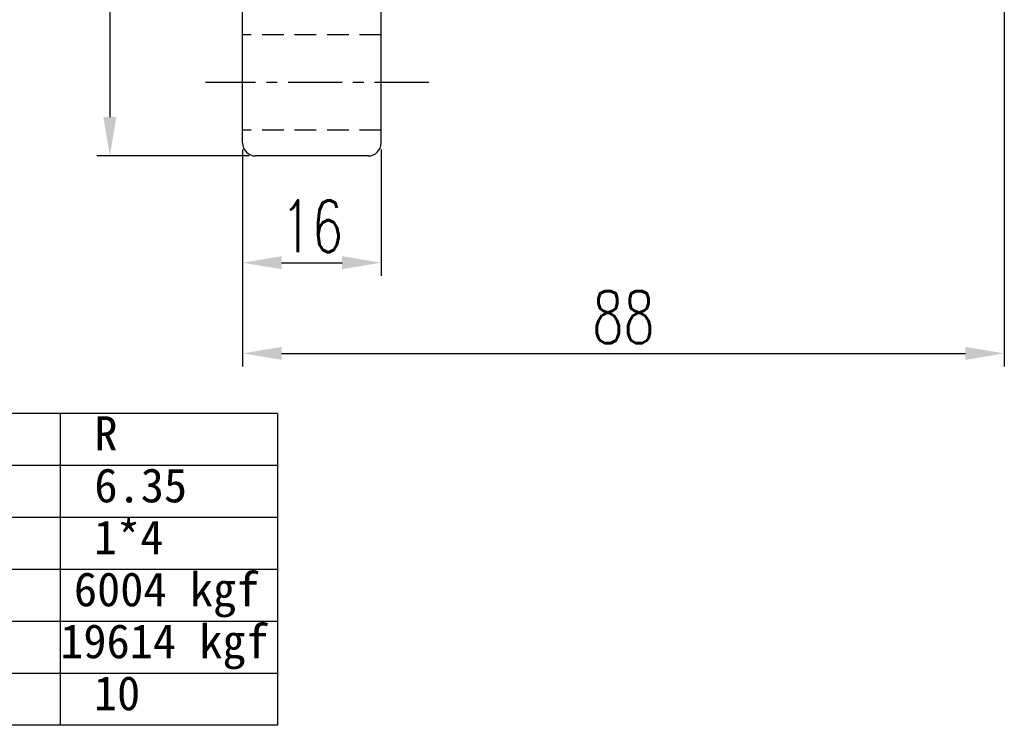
# Model space of a CAD drawing. Extents: x 903 to 1197, y 54 to 253.
# Tile 2 of 54: x 1060 to 1174, y 54 to 136. Entities that reach past the tile are written whole.
import ezdxf

# ---------------------------------------------------------------- set-up
doc = ezdxf.new("R2010")
doc.units = 0
doc.header["$MEASUREMENT"] = 0
doc.linetypes.add('CENTER', pattern=[2, 1.25, -0.25, 0.25, -0.25])
doc.linetypes.add('HIDDEN', pattern=[0.375, 0.25, -0.125])
for name, color, linetype in [('CL', 1, 'CENTER'), ('DIM', 4, 'CONTINUOUS'), ('HID', 2, 'HIDDEN'), ('OUT', 3, 'CONTINUOUS')]:
    doc.layers.add(name, color=color, linetype=linetype)
doc.styles.add('CHN', font='SIMPLEX.shx', dxfattribs={"width": 0.7, "bigfont": 'CHINESET.shx'})
doc.styles.add('T', font='kaiu.ttf')
doc.dimstyles.new('CNS', dxfattribs={"dimscale": 0, "dimtxt": 4, "dimasz": 3, "dimexe": 1, "dimexo": 0.5, "dimgap": 1, "dimtad": 1, "dimdsep": 46, "dimtxsty": 'CHN', "dimcen": 0.09, "dimclrd": 256, "dimclre": 256, "dimclrt": 256, "dimadec": 0, "dimazin": 0, "dimtp": 1, "dimtm": 1, "dimtfac": 0.6, "dimtix": 1, "dimtmove": 2, "dimatfit": 3, "dimfxl": 1, "dimtvp": 0.85, "dimtolj": 1, "dimarcsym": 0})

# ---------------------------------------------------------------- blocks, each defined once
blk = doc.blocks.new('*D17')
at = {"layer": 'DIM', "color": 0, "lineweight": -2, "transparency": 16777216}
for p, q in [((1174.08, 138.07), (1174.08, 95.51)), ((1086.08, 120.07), (1086.08, 95.51)), ((1090.58, 97.01), (1169.58, 97.01))]:
    blk.add_line(p, q, dxfattribs=at)
at = {"layer": 'DIM', "color": 0, "transparency": 16777216}
for points in [[(1090.58, 97.76), (1090.58, 96.26), (1086.08, 97.01)], [(1169.58, 97.76), (1169.58, 96.26), (1174.08, 97.01)]]:
    blk.add_solid(points, dxfattribs=at)
at = {"layer": 'DIM', "color": 0, "transparency": 16777216, "insert": (1130.08, 101.21), "char_height": 6, "attachment_point": 5, "style": 'CHN'}
blk.add_mtext('\\A1;88', dxfattribs=at)
blk = doc.blocks.new('*D18')
at = {"layer": 'DIM', "color": 0, "lineweight": -2, "transparency": 16777216}
for p, q in [((1086.08, 120.57), (1086.08, 105.99)), ((1102.08, 120.57), (1102.08, 105.99)), ((1090.58, 107.49), (1097.58, 107.49))]:
    blk.add_line(p, q, dxfattribs=at)
at = {"layer": 'DIM', "color": 0, "transparency": 16777216}
for points in [[(1090.58, 108.24), (1090.58, 106.74), (1086.08, 107.49)], [(1097.58, 108.24), (1097.58, 106.74), (1102.08, 107.49)]]:
    blk.add_solid(points, dxfattribs=at)
at = {"layer": 'DIM', "color": 0, "transparency": 16777216, "insert": (1094.08, 111.69), "char_height": 6, "attachment_point": 5, "style": 'CHN'}
blk.add_mtext('\\A1;16', dxfattribs=at)
blk = doc.blocks.new('*D19')
at = {"layer": 'DIM', "color": 0, "lineweight": -2, "transparency": 16777216}
for p, q in [((1086.83, 229.82), (1069.24, 229.82)), ((1070.74, 225.32), (1070.74, 124.32)), ((1086.83, 119.82), (1069.24, 119.82))]:
    blk.add_line(p, q, dxfattribs=at)
at = {"layer": 'DIM', "color": 0, "transparency": 16777216}
for points in [[(1069.99, 225.32), (1071.49, 225.32), (1070.74, 229.82)], [(1069.99, 124.32), (1071.49, 124.32), (1070.74, 119.82)]]:
    blk.add_solid(points, dxfattribs=at)
at = {"layer": 'DIM', "color": 0, "transparency": 16777216, "insert": (1066.54, 174.47), "char_height": 6, "attachment_point": 5, "rotation": 90, "style": 'CHN'}
blk.add_mtext('\\A1;%%c110', dxfattribs=at)

msp = doc.modelspace()

# ---------------------------------------------------------------- linework, layer by layer
at = {"layer": 'CL', "color": 7, "linetype": 'CENTER', "ltscale": 5}
msp.add_line((1107.582, 128.319), (1081.783, 128.319), dxfattribs=at)
at = {"layer": 'DIM', "color": 7}
for p, q in [((1090.128, 90.062), (1007.995, 90.062)), ((1065.001, 90.062), (1065.001, 54.034)), ((1090.128, 90.062), (1090.128, 54.034)), ((1090.128, 84.058), (1007.995, 84.058)), ((1090.128, 78.053), (1007.995, 78.053)), ((1090.128, 72.048), (1007.995, 72.048)), ((1090.128, 66.043), (1007.995, 66.043)), ((1090.128, 60.038), (1007.995, 60.038)), ((1090.128, 54.034), (1007.995, 54.034))]:
    msp.add_line(p, q, dxfattribs=at)
at = {"layer": 'HID', "color": 7, "ltscale": 10}
for p, q in [((1102.082, 133.819), (1086.082, 133.819)), ((1102.082, 122.819), (1086.082, 122.819))]:
    msp.add_line(p, q, dxfattribs=at)
at = {"layer": 'OUT', "color": 7, "linetype": 'Continuous', "ltscale": 5}
for p, q in [((1086.082, 121.319), (1086.082, 228.319)), ((1102.082, 121.319), (1102.082, 228.319)), ((1100.582, 119.819), (1087.582, 119.819))]:
    msp.add_line(p, q, dxfattribs=at)
for centre, start, end in [((1087.582, 121.319), 180, 270), ((1100.582, 121.319), 270, 0)]:
    msp.add_arc(centre, 1.5, start, end, dxfattribs=at)

# ---------------------------------------------------------------- texts
at = {"layer": 'DIM', "color": 7, "style": 'T'}
for s, height, p in [('R', 3.938, (1068.952, 85.8)), ('6.35', 3.9375, (1068.952, 79.795)), ('1*4', 3.9375, (1068.892, 73.79)), ('6004 kgf', 3.9375, (1066.584, 67.785)), ('19614 kgf', 3.9375, (1065.001, 61.781)), ('10', 3.9375, (1068.892, 55.776))]:
    msp.add_text(s, height=height, dxfattribs=at).set_placement(p)

# ---------------------------------------------------------------- dimensions: what is measured, and where the dimension line sits
at = {"layer": 'DIM', "color": 7}
dim = msp.add_linear_dim(base=(1070.742, 119.819), p1=(1087.582, 229.819), p2=(1087.582, 119.819), angle=90, text='%%c<>', dimstyle='CNS', override={"dimscale": 1.5, "dimgap": 0.8, "dimtad": 1, "dimclrd": 0, "dimclre": 0, "dimclrt": 0, "dimtmove": 1}, dxfattribs=at)
dim.commit()
dim.dimension.update_dxf_attribs({"geometry": '*D19', "text_midpoint": (1070.742, 174.473), "dimtype": 160})
for base, p1, p2, picture, middle in [((1174.082, 97.013), (1086.082, 120.819), (1174.082, 138.819), '*D17', (1130.082, 101.213)), ((1102.082, 107.487), (1086.082, 121.319), (1102.082, 121.319), '*D18', (1094.082, 111.687))]:
    dim = msp.add_linear_dim(base=base, p1=p1, p2=p2, dimstyle='CNS', override={"dimscale": 1.5, "dimgap": 0.8, "dimtad": 1, "dimclrd": 0, "dimclre": 0, "dimclrt": 0, "dimtmove": 1}, dxfattribs=at)
    dim.commit()
    dim.dimension.update_dxf_attribs({"geometry": picture, "text_midpoint": middle})

doc.saveas('drawing.dxf')
